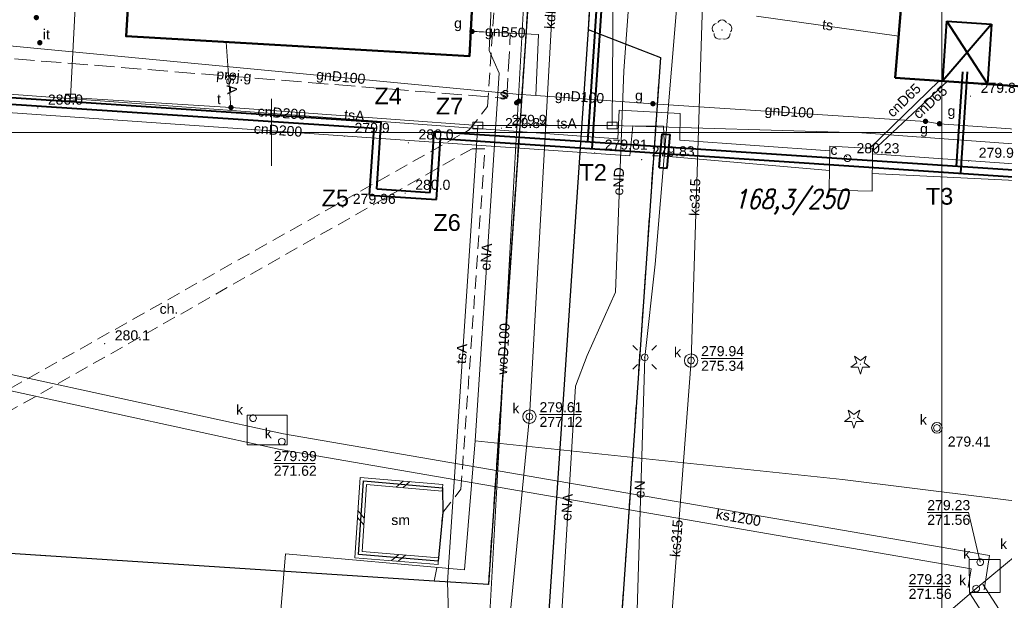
# Model space of a CAD drawing. Extents: x 0 to 6568752, y 0 to 5584302.
# Tile 5 of 58: x 6568331 to 6568405, y 5583965 to 5584008. Entities that reach past the tile are written whole.
import ezdxf
from ezdxf.enums import TextEntityAlignment as Align

# ---------------------------------------------------------------- set-up
doc = ezdxf.new("R2010")
doc.units = 0
doc.header["$PDSIZE"] = 0.75
for name, pattern in [('GAK', [3.5, 2, -0.7, 0.1, -0.7]), ('PRZER2-1', [1.5, 1, -0.5]), ('PRZER3-1', [2, 1.5, -0.5])]:
    doc.linetypes.add(name, pattern=pattern)
doc.layers.get('0').update_dxf_attribs({"linetype": 'CONTINUOUS'})
doc.layers.get('Defpoints').update_dxf_attribs({"linetype": 'CONTINUOUS'})
for name, color, linetype, lineweight in [('alarm', 51, 'CONTINUOUS', 50), ('EGBU', 7, 'CONTINUOUS', 50), ('GUPPRZ_O', 7, 'CONTINUOUS', 18), ('OTDM', 7, 'CONTINUOUS', 25), ('OTDM_O', 7, 'CONTINUOUS', 25), ('OTDN', 7, 'CONTINUOUS', 18), ('OTKC', 7, 'CONTINUOUS', 18), ('OTKC_O', 7, 'CONTINUOUS', 18), ('OTKJ', 7, 'CONTINUOUS', 18), ('OTKK', 7, 'CONTINUOUS', 25), ('OTRN', 7, 'CONTINUOUS', 13), ('OTRN_O', 7, 'CONTINUOUS', 13), ('OTRS', 7, 'CONTINUOUS', 13), ('OTRS_O', 7, 'CONTINUOUS', 13), ('OTZI', 7, 'CONTINUOUS', 18), ('OTZI_O', 7, 'CONTINUOUS', 18), ('ramka sekcji', 7, 'CONTINUOUS', 18), ('siec', 7, 'GAK', 70), ('SUEO', 7, 'CONTINUOUS', 18), ('SUPK', 7, 'CONTINUOUS', 18), ('SUPW', 7, 'CONTINUOUS', 18), ('SUPW_O', 7, 'CONTINUOUS', 18), ('SUSU', 7, 'CONTINUOUS', 18), ('SUSU_O', 7, 'CONTINUOUS', 18)]:
    doc.layers.add(name, color=color, linetype=linetype, lineweight=lineweight)
for name, color, linetype, lineweight, true_color in [('OTZG', 7, 'CONTINUOUS', 18, 0x008000), ('OTZL', 7, 'CONTINUOUS', 18, 0x008000), ('SUCP', 7, 'CONTINUOUS', 18, 0xd200d2), ('SUCP_O', 7, 'CONTINUOUS', 18, 0xd200d2), ('SUEP', 1, 'CONTINUOUS', 18, 0xff0000), ('SUEP_O', 1, 'CONTINUOUS', 18, 0xff0000), ('SUGP', 7, 'CONTINUOUS', 18, 0xbfbf00), ('SUGP_O', 7, 'CONTINUOUS', 18, 0xbfbf00), ('SUGU', 7, 'CONTINUOUS', 18, 0xbfbf00), ('SUGU_O', 7, 'CONTINUOUS', 18, 0xbfbf00), ('SUGW', 7, 'CONTINUOUS', 18, 0xbfbf00), ('SUGW_O', 7, 'CONTINUOUS', 18, 0xbfbf00), ('SUKP', 7, 'CONTINUOUS', 18, 0x803300), ('SUKP_O', 7, 'CONTINUOUS', 18, 0x803300), ('SUKS', 7, 'CONTINUOUS', 18, 0x803300), ('SUKS_O', 7, 'CONTINUOUS', 18, 0x803300), ('SUTP', 7, 'CONTINUOUS', 18, 0xff9100), ('SUTP_O', 7, 'CONTINUOUS', 18, 0xff9100), ('SUTU', 7, 'CONTINUOUS', 18, 0xff9100), ('SUTU_O', 7, 'CONTINUOUS', 18, 0xff9100), ('SUWP', 5, 'CONTINUOUS', 18, 0x0000ff), ('SUWP_O', 5, 'CONTINUOUS', 18, 0x0000ff)]:
    doc.layers.add(name, color=color, linetype=linetype, lineweight=lineweight, true_color=true_color)
doc.styles.add('Arial', font='arial.ttf')
doc.styles.add('GEO-INFO', font='arial.ttf')
doc.styles.add('UZBROJENIE', font='SIMPLEX.shx', dxfattribs={"width": 0.8, "oblique": 15.00003, "height": 0.9})
doc.dimstyles.get("Standard").update_dxf_attribs({"dimtxt": 0.18, "dimasz": 0.18, "dimexe": 0.18, "dimexo": 0.0625, "dimgap": 0.09, "dimtad": 0, "dimtih": 1, "dimtoh": 1, "dimdec": 4, "dimzin": 0, "dimdsep": 46, "dimtxsty": 'Standard', "dimcen": 0.09, "dimadec": 0, "dimazin": 0, "dimtfac": 1, "dimtdec": 4, "dimtofl": 0, "dimtmove": 0, "dimatfit": 3, "dimfxl": 0, "dimtolj": 1, "dimtzin": 0, "dimarcsym": 0})

# ---------------------------------------------------------------- blocks, each defined once
blk = doc.blocks.new('D_GSPRDL1')
blk.add_hatch(color=0).paths.add_polyline_path([(0, -0.045), (0.013906, -0.042798), (0.02645, -0.036406), (0.036406, -0.02645), (0.042798, -0.013906), (0.045, 0), (0.042798, 0.013906), (0.036406, 0.02645), (0.02645, 0.036406), (0.013906, 0.042798), (0, 0.045), (-0.013906, 0.042798), (-0.02645, 0.036406), (-0.036406, 0.02645), (-0.042798, 0.013906), (-0.045, 0), (-0.042798, -0.013906), (-0.036406, -0.02645), (-0.02645, -0.036406), (-0.013906, -0.042798)])
at = {"color": 0}
for points in [[(-0.324277, 0.563333), (-0.240553, 0.662679), (-0.127956, 0.727494), (0, 0.75), (0.127956, 0.727494), (0.240553, 0.662679), (0.324277, 0.563333)], [(-0.635969, -0.134326), (-0.70458, -0.024001), (-0.731429, 0.103115), (-0.713292, 0.231763), (-0.652348, 0.346501), (-0.55591, 0.433559), (-0.435555, 0.482485)], [(0.435555, 0.482485), (0.55591, 0.433559), (0.652348, 0.346501), (0.713292, 0.231763), (0.731429, 0.103115), (0.70458, -0.024001), (0.635969, -0.134326)], [(-0.068773, -0.646351), (-0.194901, -0.677512), (-0.324092, -0.663766), (-0.440839, -0.606763), (-0.531129, -0.513345), (-0.584125, -0.394725), (-0.593465, -0.265141)], [(0.593465, -0.265141), (0.584125, -0.394725), (0.531129, -0.513345), (0.440839, -0.606763), (0.324092, -0.663766), (0.194901, -0.677512), (0.068773, -0.646351)]]:
    blk.add_lwpolyline(points, dxfattribs=at)
blk = doc.blocks.new('D_GSPRDI1')
blk.add_hatch(color=0).paths.add_polyline_path([(0, -0.045), (0.013906, -0.042798), (0.02645, -0.036406), (0.036406, -0.02645), (0.042798, -0.013906), (0.045, 0), (0.042798, 0.013906), (0.036406, 0.02645), (0.02645, 0.036406), (0.013906, 0.042798), (0, 0.045), (-0.013906, 0.042798), (-0.02645, 0.036406), (-0.036406, 0.02645), (-0.042798, 0.013906), (-0.045, 0), (-0.042798, -0.013906), (-0.036406, -0.02645), (-0.02645, -0.036406), (-0.013906, -0.042798)])
at = {"color": 0}
blk.add_lwpolyline([(0.272471, 0.088531), (0.713338, -0.231778), (0.168396, -0.231778), (0, -0.750048), (-0.168396, -0.231778), (-0.713338, -0.231778), (-0.272471, 0.088531), (-0.440867, 0.606801), (0, 0.286493), (0.440867, 0.606801)], close=True, dxfattribs=at)
blk = doc.blocks.new('D_GSPWPN1')
blk.add_hatch(color=0).paths.add_polyline_path([(-0.045, 0), (-0.043467, -0.011647), (-0.038971, -0.0225), (-0.03182, -0.03182), (-0.0225, -0.038971), (-0.011647, -0.043467), (0, -0.045), (0.011647, -0.043467), (0.0225, -0.038971), (0.03182, -0.03182), (0.038971, -0.0225), (0.043467, -0.011647), (0.045, 0), (0.043467, 0.011647), (0.038971, 0.0225), (0.03182, 0.03182), (0.0225, 0.038971), (0.011647, 0.043467), (0, 0.045), (-0.011647, 0.043467), (-0.0225, 0.038971), (-0.03182, 0.03182), (-0.038971, 0.0225), (-0.043467, 0.011647)])
blk = doc.blocks.new('D_GSPTZI1')
blk.add_hatch(color=0).paths.add_polyline_path([(-0.2, 0), (-0.193185, -0.051764), (-0.173205, -0.1), (-0.141421, -0.141421), (-0.1, -0.173205), (-0.051764, -0.193185), (0, -0.2), (0.051764, -0.193185), (0.1, -0.173205), (0.141421, -0.141421), (0.173205, -0.1), (0.193185, -0.051764), (0.2, 0), (0.193185, 0.051764), (0.173205, 0.1), (0.141421, 0.141421), (0.1, 0.173205), (0.051764, 0.193185), (0, 0.2), (-0.051764, 0.193185), (-0.1, 0.173205), (-0.141421, 0.141421), (-0.173205, 0.1), (-0.193185, 0.051764)])
blk = doc.blocks.new('D_GSPWPS1')
blk.add_hatch(color=0).paths.add_polyline_path([(-0.045, 0), (-0.043467, -0.011647), (-0.038971, -0.0225), (-0.03182, -0.03182), (-0.0225, -0.038971), (-0.011647, -0.043467), (0, -0.045), (0.011647, -0.043467), (0.0225, -0.038971), (0.03182, -0.03182), (0.038971, -0.0225), (0.043467, -0.011647), (0.045, 0), (0.043467, 0.011647), (0.038971, 0.0225), (0.03182, 0.03182), (0.0225, 0.038971), (0.011647, 0.043467), (0, 0.045), (-0.011647, 0.043467), (-0.0225, 0.038971), (-0.03182, 0.03182), (-0.038971, 0.0225), (-0.043467, 0.011647)])
blk = doc.blocks.new('D_GUPIKP1_3')
at = {"color": 0}
blk.add_lwpolyline([(0.375, -0.25), (-0.375, -0.25), (-0.375, 0.25), (0.375, 0.25)], close=True, dxfattribs=at)
blk = doc.blocks.new('D_GUPIWZ1_1')
at = {"color": 0}
blk.add_lwpolyline([(0, 0.25), (0.064705, 0.241481), (0.125, 0.216506), (0.176777, 0.176777), (0.216506, 0.125), (0.241481, 0.064705), (0.25, 0), (0.241481, -0.064705), (0.216506, -0.125), (0.176777, -0.176777), (0.125, -0.216506), (0.064705, -0.241481), (0, -0.25), (-0.064705, -0.241481), (-0.125, -0.216506), (-0.176777, -0.176777), (-0.216506, -0.125), (-0.241481, -0.064705), (-0.25, 0), (-0.241481, 0.064705), (-0.216506, 0.125), (-0.176777, 0.176777), (-0.125, 0.216506), (-0.064705, 0.241481)], close=True, dxfattribs=at)
blk = doc.blocks.new('D_GUPKSD1_1')
at = {"color": 0}
blk.add_lwpolyline([(0, 0.25), (0.064705, 0.241481), (0.125, 0.216506), (0.176777, 0.176777), (0.216506, 0.125), (0.241481, 0.064705), (0.25, 0), (0.241481, -0.064705), (0.216506, -0.125), (0.176777, -0.176777), (0.125, -0.216506), (0.064705, -0.241481), (0, -0.25), (-0.064705, -0.241481), (-0.125, -0.216506), (-0.176777, -0.176777), (-0.216506, -0.125), (-0.241481, -0.064705), (-0.25, 0), (-0.241481, 0.064705), (-0.216506, 0.125), (-0.176777, 0.176777), (-0.125, 0.216506), (-0.064705, 0.241481)], close=True, dxfattribs=at)
blk = doc.blocks.new('D_GUPTUT1')
blk.add_hatch(color=0).paths.add_polyline_path([(-0.2, 0), (-0.193185, -0.051764), (-0.173205, -0.1), (-0.141421, -0.141421), (-0.1, -0.173205), (-0.051764, -0.193185), (0, -0.2), (0.051764, -0.193185), (0.1, -0.173205), (0.141421, -0.141421), (0.173205, -0.1), (0.193185, -0.051764), (0.2, 0), (0.193185, 0.051764), (0.173205, 0.1), (0.141421, 0.141421), (0.1, 0.173205), (0.051764, 0.193185), (0, 0.2), (-0.051764, 0.193185), (-0.1, 0.173205), (-0.141421, 0.141421), (-0.173205, 0.1), (-0.193185, 0.051764)])
blk = doc.blocks.new('D_GUPGZA1')
blk.add_hatch(color=0).paths.add_polyline_path([(-0.2, 0), (-0.193185, -0.051764), (-0.173205, -0.1), (-0.141421, -0.141421), (-0.1, -0.173205), (-0.051764, -0.193185), (0, -0.2), (0.051764, -0.193185), (0.1, -0.173205), (0.141421, -0.141421), (0.173205, -0.1), (0.193185, -0.051764), (0.2, 0), (0.193185, 0.051764), (0.173205, 0.1), (0.141421, 0.141421), (0.1, 0.173205), (0.051764, 0.193185), (0, 0.2), (-0.051764, 0.193185), (-0.1, 0.173205), (-0.141421, 0.141421), (-0.173205, 0.1), (-0.193185, 0.051764)])
blk = doc.blocks.new('D_GUPGUT1')
blk.add_hatch(color=0).paths.add_polyline_path([(-0.2, 0), (-0.193185, -0.051764), (-0.173205, -0.1), (-0.141421, -0.141421), (-0.1, -0.173205), (-0.051764, -0.193185), (0, -0.2), (0.051764, -0.193185), (0.1, -0.173205), (0.141421, -0.141421), (0.173205, -0.1), (0.193185, -0.051764), (0.2, 0), (0.193185, 0.051764), (0.173205, 0.1), (0.141421, 0.141421), (0.1, 0.173205), (0.051764, 0.193185), (0, 0.2), (-0.051764, 0.193185), (-0.1, 0.173205), (-0.141421, 0.141421), (-0.173205, 0.1), (-0.193185, 0.051764)])
blk = doc.blocks.new('D_GUPSUT1')
blk.add_hatch(color=0).paths.add_polyline_path([(-0.2, 0), (-0.193185, -0.051764), (-0.173205, -0.1), (-0.141421, -0.141421), (-0.1, -0.173205), (-0.051764, -0.193185), (0, -0.2), (0.051764, -0.193185), (0.1, -0.173205), (0.141421, -0.141421), (0.173205, -0.1), (0.193185, -0.051764), (0.2, 0), (0.193185, 0.051764), (0.173205, 0.1), (0.141421, 0.141421), (0.1, 0.173205), (0.051764, 0.193185), (0, 0.2), (-0.051764, 0.193185), (-0.1, 0.173205), (-0.141421, 0.141421), (-0.173205, 0.1), (-0.193185, 0.051764)])
blk = doc.blocks.new('D_ODTN_1')
at = {"color": 0}
for points in [[(-0.5, -0.25), (0, 0.25)], [(0, -0.25), (0.5, 0.25)]]:
    blk.add_lwpolyline(points, dxfattribs=at)
blk = doc.blocks.new('D_GSLDSO2')
at = {"color": 0}
blk.add_lwpolyline([(0, 0.25), (0, -0.25)], dxfattribs=at)
blk = doc.blocks.new('D_GUPELA2')
blk.add_hatch(color=0).paths.add_polyline_path([(-0.001087, 0.044987), (0.011881, 0.043403), (0.021281, 0.03965), (0.030065, 0.033482), (0.038133, 0.023893), (0.043117, 0.012881), (0.044986, 0.001113), (0.044323, -0.007777), (0.040557, -0.019497), (0.033417, -0.030138), (0.024849, -0.037517), (0.013788, -0.042836), (0.002013, -0.044955), (-0.00982, -0.043916), (-0.020466, -0.040077), (-0.029541, -0.033946), (-0.036867, -0.025804), (-0.04187, -0.01649), (-0.04461, -0.005909), (-0.044532, 0.006476), (-0.041285, 0.017903), (-0.034764, 0.028574), (-0.024479, 0.03776), (-0.013449, 0.042943)])
at = {"color": 0}
for points in [[(-0.883883, 0.883883), (-0.53033, 0.53033)], [(0.883883, 0.883883), (0.53033, 0.53033)], [(-0.883883, -0.883883), (-0.53033, -0.53033)], [(0.883883, -0.883883), (0.53033, -0.53033)]]:
    blk.add_lwpolyline(points, dxfattribs=at)
blk = doc.blocks.new('D_GUPELA1')
at = {"color": 0}
blk.add_lwpolyline([(0, 0.25), (0.064705, 0.241481), (0.125, 0.216506), (0.176777, 0.176777), (0.216506, 0.125), (0.241481, 0.064705), (0.25, 0), (0.241481, -0.064705), (0.216506, -0.125), (0.176777, -0.176777), (0.125, -0.216506), (0.064705, -0.241481), (0, -0.25), (-0.064705, -0.241481), (-0.125, -0.216506), (-0.176777, -0.176777), (-0.216506, -0.125), (-0.241481, -0.064705), (-0.25, 0), (-0.241481, 0.064705), (-0.216506, 0.125), (-0.176777, 0.176777), (-0.125, 0.216506), (-0.064705, 0.241481)], close=True, dxfattribs=at)
blk = doc.blocks.new('*D45')
at = {"layer": 'Defpoints', "color": 0, "lineweight": 40}
for p in [(6568647.5, 5584150), (6568650, 5584150), (0, 0)]:
    blk.add_point(p, dxfattribs=at)
at = {"layer": 'ramka sekcji', "color": 0, "lineweight": -2}
blk.add_line((6568649.938, 5584150), (6568647.5, 5584150), dxfattribs=at)
at = {"layer": 'ramka sekcji', "color": 0, "insert": (6568644.106, 5584150), "char_height": 0.75, "attachment_point": 5, "style": 'GEO-INFO'}
blk.add_mtext('\\A1;5584150.0000', dxfattribs=at)
blk = doc.blocks.new('*D46')
at = {"layer": 'Defpoints', "color": 0, "lineweight": 40}
for p in [(6568650, 5584152.5), (6568650, 5584150), (0, 0)]:
    blk.add_point(p, dxfattribs=at)
at = {"layer": 'ramka sekcji', "color": 0, "lineweight": -2}
blk.add_line((6568650, 5584150.062), (6568650, 5584152.5), dxfattribs=at)
at = {"layer": 'ramka sekcji', "color": 0, "insert": (6568650, 5584155.896), "char_height": 0.75, "attachment_point": 5, "rotation": 90, "style": 'GEO-INFO'}
blk.add_mtext('\\A1;6568650.0000', dxfattribs=at)

msp = doc.modelspace()

# ---------------------------------------------------------------- linework, layer by layer
at = {"layer": 'EGBU', "color": 0, "linetype": 'Continuous', "lineweight": 50, "elevation": 10.18}
for points in [[(6568343.55, 5584044.5), (6568341.86, 5584018.52), (6568365.36, 5584017.17), (6568364.76, 5584005.69), (6568339.15, 5584007.19), (6568339.86, 5584018.86), (6568330.35, 5584019.57), (6568331.94, 5584045.19)], [(6568396.53, 5584004.09), (6568397.48, 5584015.51), (6568415.39, 5584014.35), (6568416.69, 5584035.57), (6568428.33, 5584034.73), (6568426.72, 5584011.65), (6568415.15381, 5584012.25266), (6568414.4, 5584002.86)]]:
    msp.add_lwpolyline(points, close=True, dxfattribs=at)
at = {"layer": 'GUPPRZ_O', "color": 0, "linetype": 'Continuous', "lineweight": 13, "elevation": 10.8, "flags": 128}
for points in [[(6568382.0473, 5583983.12574), (6568385.1273, 5583983.12574)], [(6568369.98774, 5583978.93856), (6568373.06774, 5583978.93856)], [(6568350.16655, 5583975.28822), (6568353.24655, 5583975.28822)], [(6568402.87288, 5583967.91717), (6568402.00172, 5583971.62699), (6568398.92172, 5583971.62699)], [(6568397.53389, 5583966.09864), (6568400.61389, 5583966.09864)]]:
    msp.add_lwpolyline(points, dxfattribs=at)
at = {"layer": 'OTDM', "color": 0, "linetype": 'Continuous', "lineweight": 25, "elevation": 10.18}
msp.add_lwpolyline([(6568362.44, 5583968), (6568356.49, 5583968.48), (6568356.85, 5583973.98), (6568362.76, 5583973.47), (6568362.77, 5583971.62)], close=True, dxfattribs=at)
at = {"layer": 'OTDN', "color": 0, "linetype": 'Continuous', "lineweight": 18, "elevation": 10.18}
for points in [[(6568362.78149, 5583973.71907), (6568356.6172, 5583974.25102), (6568356.22445, 5583968.25061), (6568362.4199, 5583967.75081)], [(6568362.73851, 5583973.22093), (6568357.0828, 5583973.70898), (6568356.75555, 5583968.70939), (6568362.4601, 5583968.24919)]]:
    msp.add_lwpolyline(points, dxfattribs=at)
at = {"layer": 'OTKC', "color": 0, "linetype": 'PRZER2-1', "lineweight": 18, "elevation": 10.18}
msp.add_lwpolyline([(6568370.69, 5584032.86), (6568368.49, 5584000.12), (6568366.17994, 5583966.25595), (6568362.14, 5583966.51), (6568362.44, 5583968), (6568362.77, 5583971.62), (6568364.13, 5583973.36), (6568365.92, 5583998.78), (6568364.96, 5583998.79), (6568313.68, 5583969.67), (6568310.89, 5583969.83), (6568364.74, 5584000.19), (6568366.11, 5584001.95), (6568367.51, 5584022.93)], dxfattribs=at)
at = {"layer": 'OTKJ', "color": 0, "linetype": 'PRZER3-1', "lineweight": 18, "elevation": 10.18}
msp.add_lwpolyline([(6568313.68, 5583969.67), (6568362.14, 5583966.51), (6568366.17994, 5583966.25595), (6568368.49, 5584000.12), (6568370.69, 5584032.86)], dxfattribs=at)
msp.add_lwpolyline([(6568374.23, 5584017), (6568373.62, 5584007.68), (6568379.01, 5584005.59), (6568376.11, 5583963.78), (6568370.56, 5583962.41), (6568370.11, 5583954.51, 0.07599896), (6568370.32, 5583953, 0.2946697), (6568374.84, 5583949.22), (6568360.74, 5583950), (6568363.64, 5583950.92), (6568364.82, 5583953.37), (6568363.33, 5583955.64), (6568361.55, 5583956.3), (6568304.29, 5583959.89)], format="xyb", dxfattribs=at)
at = {"layer": 'OTKK', "color": 0, "linetype": 'Continuous', "lineweight": 25, "elevation": 10.18}
for points in [[(6568366.17994, 5583966.25595), (6568362.14, 5583966.51), (6568313.68, 5583969.67), (6568310.89, 5583969.83), (6568296.58, 5583970.72), (6568295.74, 5583961.67, -0.29217785), (6568289.71, 5583954.65), (6568268.81, 5583956.34, -0.11600079), (6568265.57, 5583957.41, -0.07423973), (6568263.46, 5583959.35, -0.12887514), (6568261.14, 5583964.74), (6568265.58, 5584031.75), (6568268.21, 5584056.6), (6568269.75, 5584068.54), (6568273.31, 5584093.29, -0.47390876), (6568276.89, 5584095.36), (6568330.51, 5584084.83)], [(6568380.27, 5584081.43), (6568383.67, 5584079.42), (6568382.19, 5584056.2), (6568382.02, 5584053.21), (6568379.98, 5584021.47), (6568374.47, 5584019.74), (6568374.23, 5584017), (6568373.62, 5584007.68), (6568379.01, 5584005.59), (6568376.11, 5583963.78), (6568370.56, 5583962.41), (6568370.11, 5583954.51, 0.07599896), (6568370.32, 5583953, 0.2946697), (6568374.84, 5583949.22), (6568411.69, 5583946.74, 0.39350109)]]:
    msp.add_lwpolyline(points, format="xyb", dxfattribs=at)
for points in [[(6568367.29, 5584034.81), (6568368.24, 5584034.25), (6568370.69, 5584032.86), (6568368.49, 5584000.12), (6568366.17994, 5583966.25595)], [(6568373.62, 5584007.68), (6568370.56, 5583962.41)]]:
    msp.add_lwpolyline(points, dxfattribs=at)
at = {"layer": 'ramka sekcji', "color": 0}
for p, q in [((6568400, 5584250), (6568400, 5584000)), ((6568400, 5584000), (6568400, 5584250)), ((6568350, 5584000), (6568350, 5584002.5)), ((6568400, 5584000), (6568400, 5584002.5)), ((6568400, 5584000), (6568239.20424, 5584000)), ((6568350, 5584000), (6568347.5, 5584000)), ((6568350, 5584000), (6568350, 5583997.5)), ((6568350, 5584000), (6568352.5, 5584000)), ((6568400, 5584000), (6568397.5, 5584000)), ((6568400, 5584000), (6568400, 5583997.5)), ((6568400, 5584000), (6568402.5, 5584000)), ((6568400, 5583922.37672), (6568400, 5584000)), ((6568676.7409, 5584000), (6568400, 5584000))]:
    msp.add_line(p, q, dxfattribs=at)
at = {"layer": 'ramka sekcji', "color": 5, "lineweight": 40}
for p, q in [((6568378.92824, 5583997.39647, 10.14), (6568379.13467, 5583999.88793, 10.14)), ((6568379.13467, 5583999.88793, 10.14), (6568379.7333, 5583999.83833, 10.14)), ((6568379.52686, 5583997.34687, 10.14), (6568379.7333, 5583999.83833, 10.14)), ((6568378.92824, 5583997.39647, 10.14), (6568379.52686, 5583997.34687, 10.14))]:
    msp.add_line(p, q, dxfattribs=at)
at = {"layer": 'siec', "color": 0, "linetype": 'ByBlock', "lineweight": 40}
for p, q in [((6568375.00774, 5584015.48712), (6568373.89683, 5583998.79008)), ((6568374.63495, 5584015.15626), (6568373.5808, 5583999.31222)), ((6568400.09039, 5584003.84494, 10.18), (6568400.37553, 5584008.30549, 10.18)), ((6568403.71863, 5584008.08369, 10.18), (6568400.09039, 5584003.84494, 10.18)), ((6568400.37553, 5584008.30549, 10.18), (6568403.71863, 5584008.08369, 10.18)), ((6568403.42533, 5584003.62553, 10.18), (6568400.37553, 5584008.30549, 10.18)), ((6568403.71863, 5584008.08369, 10.18), (6568403.42533, 5584003.62553, 10.18)), ((6568401.10383, 5583997.48102), (6568401.57549, 5584004.53953)), ((6568401.41972, 5583996.9589), (6568401.92472, 5584004.5163)), ((6568308.91783, 5584004.05366), (6568358.17961, 5584000.77612)), ((6568309.38353, 5584003.52157), (6568357.64752, 5584000.31041)), ((6568357.84768, 5583995.78715), (6568358.17961, 5584000.77612)), ((6568357.31559, 5583995.32144), (6568357.64752, 5584000.31041)), ((6568361.83886, 5583995.5216), (6568362.1417, 5584000.07329)), ((6568362.1417, 5584000.07329), (6568444.3839, 5583994.60146)), ((6568362.30456, 5583994.98951), (6568362.6074, 5583999.5412)), ((6568362.6074, 5583999.5412), (6568444.8496, 5583994.06937)), ((6568357.84768, 5583995.78715), (6568361.83886, 5583995.5216)), ((6568357.31559, 5583995.32144), (6568362.30456, 5583994.98951))]:
    msp.add_line(p, q, dxfattribs=at)
at = {"layer": 'SUCP', "color": 0, "linetype": 'Continuous', "lineweight": 18, "elevation": 10.14}
for points in [[(6568297.5345, 5584001.61206), (6568299.32257, 5584002.34952), (6568308.33219, 5584000.83184), (6568308.52504, 5584004.33712), (6568320.1713, 5584003.50253), (6568320.47709, 5584005.70764), (6568325.65609, 5584005.36202), (6568325.6837, 5584003.2199), (6568375.8295, 5583999.53415), (6568375.94144, 5584001.66926), (6568380.49167, 5584001.41533), (6568380.4645, 5583999.41925), (6568391.64942, 5583998.62893)], [(6568297.5345, 5584001.61206), (6568298.94411, 5584001.20109), (6568309.55018, 5583999.42557), (6568309.77764, 5584002.85793), (6568321.66404, 5584002.04698), (6568321.87189, 5584004.38876), (6568324.27248, 5584004.32138), (6568324.22405, 5584001.92295), (6568376.73077, 5583998.26175), (6568376.94497, 5584000.48476), (6568379.23676, 5584000.46293), (6568379.33533, 5583998.22634), (6568391.62542, 5583997.16783)], [(6568394.62026, 5583998.81108), (6568399.7987, 5584003.86501)], [(6568394.83086, 5583998.6026), (6568400.42369, 5584003.822)], [(6568394.82918, 5583998.40425), (6568423.93706, 5583996.3475), (6568423.44804, 5583985.04039), (6568442.35353, 5583983.57885)], [(6568394.81398, 5583996.94923), (6568422.79053, 5583995.56819), (6568422.16309, 5583983.80732), (6568442.28778, 5583982.47832)]]:
    msp.add_lwpolyline(points, dxfattribs=at)
at = {"layer": 'SUEP', "linetype": 'Continuous', "lineweight": 18, "elevation": 10.14}
for points in [[(6568345.66268, 5584083.12455), (6568369.09962, 5584082.92015), (6568370.24718, 5584080.97515), (6568379.22168, 5584070.67099), (6568380.64733, 5584070.22085), (6568379.86483, 5584069.7322), (6568377.73429, 5584039.04536), (6568380.6984, 5584038.51051), (6568377.86199, 5584037.36288), (6568376.96805, 5584014.11185), (6568376.28412, 5584004.60999), (6568375.6552, 5583988.07759), (6568373.54092, 5583983.35598)], [(6568373.5, 5583954.14), (6568377.24, 5583963.51), (6568377.84, 5583983.21), (6568378.63, 5583990.16), (6568380.23, 5584009.47), (6568379.89, 5584012.7), (6568380.83, 5584028.01), (6568381.62, 5584039.2), (6568383.04, 5584058.39), (6568383.52, 5584068.48), (6568383.96, 5584079.32)], [(6568461.96392, 5584050.56923), (6568462.1777, 5584051.59338), (6568455.34395, 5584051.84535), (6568453.40597, 5584031.5088), (6568450.53309, 5583996.80907), (6568448.53546, 5583966.36094), (6568408.78897, 5583972.06926), (6568392.59187, 5583974.08072), (6568365.19254, 5583976.97792)], [(6568365.19254, 5583976.97792), (6568366.97872, 5584004.43308), (6568366.22701, 5584006.11353), (6568366.99297, 5584021.94463), (6568352.87547, 5584023.22283), (6568352.5, 5584018.11)], [(6568373.5, 5583954.14), (6568373.28509, 5583961.31096), (6568371.5736, 5583962.96903), (6568372.67039, 5583981.06459), (6568373.54092, 5583983.35598)], [(6568348.82963, 5583942.75398), (6568349.04191, 5583944.35726), (6568351.04023, 5583968.54491), (6568364.38651, 5583967.35678), (6568365.19254, 5583976.97792)]]:
    msp.add_lwpolyline(points, dxfattribs=at)
at = {"layer": 'SUGP', "color": 0, "linetype": 'Continuous', "lineweight": 18, "elevation": 10.14}
for points in [[(6568443.09135, 5584062.13219), (6568442.91103, 5584049.74296), (6568432.31396, 5584038.82759), (6568430.19977, 5584008.96016), (6568426.86624, 5584009.13821), (6568420.71721, 5584009.26097), (6568420.00537, 5583999.23606), (6568399.8317, 5584000.64916), (6568398.79, 5584000.83), (6568378.45287, 5584002.14573), (6568369.70734, 5584002.75806), (6568368.25098, 5584002.86003), (6568324.94601, 5584006.99931), (6568325.04379, 5584016.05039)], [(6568364.95, 5584007.54), (6568369.91965, 5584007.31313), (6568369.70734, 5584002.75806)]]:
    msp.add_lwpolyline(points, dxfattribs=at)
at = {"layer": 'SUGP', "color": 0, "linetype": 'PRZER3-1', "lineweight": 18, "elevation": 10.14}
msp.add_lwpolyline([(6568326.82172, 5584005.81558), (6568367.55579, 5584002.54589), (6568367.81247, 5584007.40933), (6568364.85793, 5584007.56374)], dxfattribs=at)
at = {"layer": 'SUKP', "color": 0, "linetype": 'Continuous', "lineweight": 18, "elevation": 10.14}
for points in [[(6568366.22, 5583947.71038), (6568369.23774, 5583978.78302), (6568371.94482, 5584027.33289)], [(6568382.2321, 5584011.95303), (6568381.2973, 5583982.9702), (6568379.28, 5583956.41)], [(6568280.37351, 5583990.34339), (6568282.31396, 5583991.60192), (6568318.90738, 5583984.47181), (6568350.87811, 5583977.50525), (6568403.55573, 5583968.40813), (6568403.16129, 5583965.85161)], [(6568281.02649, 5583989.33661), (6568282.56025, 5583990.33137), (6568318.66486, 5583983.2965), (6568350.64815, 5583976.3272), (6568402.19003, 5583967.42621), (6568401.97532, 5583966.03459)], [(6568415.11015, 5583955.784), (6568405.62323, 5583968.47768), (6568402.5683, 5583965.9431)], [(6568403.07267, 5583966.26809), (6568421.3818, 5583937.85347)], [(6568381.7576, 5583954.52498), (6568391.75675, 5583956.69308), (6568402.5683, 5583965.9431)], [(6568402.06394, 5583965.61811), (6568419.8893, 5583937.95428)]]:
    msp.add_lwpolyline(points, dxfattribs=at)
at = {"layer": 'SUPK', "color": 0, "linetype": 'Continuous', "lineweight": 18, "elevation": 10.14}
for points in [[(6568391.65394, 5583998.97886), (6568394.83253, 5583998.79908), (6568394.80553, 5583995.62417), (6568391.61139, 5583995.6849)], [(6568348.17376, 5583978.88501), (6568348.17376, 5583976.68365), (6568351.17516, 5583976.68365), (6568351.17516, 5583978.88501)], [(6568402.06103, 5583965.66378), (6568404.35252, 5583965.66378), (6568404.35252, 5583968.12269), (6568402.04628, 5583968.12269)]]:
    msp.add_lwpolyline(points, close=True, dxfattribs=at)
for points in [[(6568381.2973, 5583982.4702, -1), (6568381.2973, 5583983.4702, -1)], [(6568369.23774, 5583978.28302, -1), (6568369.23774, 5583979.28302, -1)], [(6568399.64338, 5583977.54628, -1), (6568399.64338, 5583978.34628, -1)]]:
    msp.add_lwpolyline(points, format="xyb", close=True, dxfattribs=at)
at = {"layer": 'SUTP', "color": 0, "linetype": 'Continuous', "lineweight": 18, "elevation": 10.14}
for points in [[(6568377.93958, 5584061.82878), (6568375.65242, 5584034.44718), (6568375.40989, 5584000.51141)], [(6568365.37903, 5584000.52216), (6568346.97039, 5584001.86508), (6568335.00004, 5584002.60091), (6568335.73669, 5584017.03531)], [(6568375.40989, 5584000.51141), (6568394.02807, 5583999.98126), (6568417.21182, 5583998.26984), (6568419.67, 5584010.05)], [(6568396.78899, 5584007.20337), (6568386.1722, 5584008.69272)], [(6568346.62388, 5584006.75225), (6568346.97039, 5584001.86508)], [(6568362.58258, 5583941.82504), (6568363.55953, 5583953.155), (6568363.12849, 5583966.42049), (6568365.37903, 5584000.52216)], [(6568375.40989, 5584000.51141), (6568365.37903, 5584000.52216)]]:
    msp.add_lwpolyline(points, dxfattribs=at)
at = {"layer": 'SUWP', "color": 0, "linetype": 'Continuous', "lineweight": 18, "elevation": 10.14}
msp.add_lwpolyline([(6568419.73601, 5584087.93935), (6568375.49, 5584091.04), (6568372.24015, 5584091.26574), (6568371.50499, 5584074.32878), (6568369.11009, 5584014.49059), (6568369.04881, 5584013.86124), (6568365.71, 5583953.81), (6568365.63169, 5583953.54639)], dxfattribs=at)

# ---------------------------------------------------------------- block references
at = {"layer": 'OTDN', "color": 0, "linetype": 'Continuous', "lineweight": 18}
for name, p, rotation in [('D_ODTN_1', (6568359.805, 5583973.725, 10.18), 175.0679125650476), ('D_ODTN_1', (6568359.805, 5583973.725, 10.18), 175.0679125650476), ('D_GSLDSO2', (6568362.76, 5583973.47, 10.18), 175.0679125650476), ('D_ODTN_1', (6568356.67, 5583971.23, 10.18), 266.2550728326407), ('D_ODTN_1', (6568356.67, 5583971.23, 10.18), 266.2550728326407), ('D_ODTN_1', (6568359.465, 5583968.24, 10.18), 355.3878075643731), ('D_ODTN_1', (6568359.465, 5583968.24, 10.18), 355.3878075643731), ('D_GSLDSO2', (6568362.44, 5583968, 10.18), 355.3878075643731)]:
    msp.add_blockref(name, p, dxfattribs=dict(at, rotation=rotation))
at = {"layer": 'OTRN', "color": 0, "linetype": 'Continuous', "lineweight": 13}
for p in [(6568402.15, 5584002.71, 10.08), (6568332.56, 5584001.83, 10.08), (6568367.15, 5584000.32, 10.08), (6568355.44, 5583999.72, 10.08), (6568360.21, 5583999.23, 10.08), (6568402.01, 5583997.86, 10.08), (6568359.97, 5583995.47, 10.08), (6568337.55, 5583984.23, 10.08)]:
    msp.add_blockref('D_GSPWPN1', p, dxfattribs=at)
at = {"layer": 'OTRS', "color": 0, "linetype": 'Continuous', "lineweight": 13}
for p in [(6568366.67, 5584000.08, 10.08), (6568374.11, 5583998.47, 10.08), (6568377.61, 5583997.97, 10.08), (6568392.89, 5583998.2, 10.08), (6568355.31, 5583994.42, 10.08)]:
    msp.add_blockref('D_GSPWPS1', p, dxfattribs=at)
at = {"layer": 'OTZG', "color": 0, "linetype": 'Continuous', "lineweight": 18}
for p in [(6568393.93, 5583982.7, 10.12), (6568393.45, 5583978.66, 10.12)]:
    msp.add_blockref('D_GSPRDI1', p, dxfattribs=at)
at = {"layer": 'OTZI', "color": 0, "linetype": 'Continuous', "lineweight": 18}
for p in [(6568332.45, 5584008.58, 10.12), (6568332.71, 5584006.7, 10.12)]:
    msp.add_blockref('D_GSPTZI1', p, dxfattribs=at)
at = {"layer": 'OTZL', "color": 0, "linetype": 'Continuous', "lineweight": 18}
msp.add_blockref('D_GSPRDL1', (6568383.61, 5584007.65, 10.12), dxfattribs=at)
at = {"layer": 'SUEO', "color": 0, "linetype": 'Continuous', "lineweight": 18}
for name, p in [('D_GUPELA2', (6568377.84, 5583983.21, 10.15)), ('D_GUPELA1', (6568377.84, 5583983.21, 10.16))]:
    msp.add_blockref(name, p, dxfattribs=at)
at = {"layer": 'SUGU', "color": 0, "linetype": 'Continuous', "lineweight": 18}
for p in [(6568378.45287, 5584002.14573, 10.16), (6568399.8317, 5584000.64916, 10.16)]:
    msp.add_blockref('D_GUPGUT1', p, dxfattribs=at)
at = {"layer": 'SUGW', "color": 0, "linetype": 'Continuous', "lineweight": 18}
for p in [(6568364.95, 5584007.54, 10.16), (6568398.79, 5584000.83, 10.16)]:
    msp.add_blockref('D_GUPGZA1', p, dxfattribs=at)
at = {"layer": 'SUKS', "color": 0, "linetype": 'Continuous', "lineweight": 18}
msp.add_blockref('D_GUPKSD1_1', (6568402.87288, 5583967.91717, 10.16), dxfattribs=at)
at = {"layer": 'SUPK', "color": 0, "linetype": 'Continuous', "lineweight": 18}
for p in [(6568335.00004, 5584002.60091, 10.16), (6568365.37903, 5584000.52216, 10.16), (6568375.40989, 5584000.51141, 10.16)]:
    msp.add_blockref('D_GUPIKP1_3', p, dxfattribs=at)
at = {"layer": 'SUPW', "color": 0, "linetype": 'Continuous', "lineweight": 18}
for p in [(6568392.97, 5583998.08, 10.18), (6568381.2973, 5583982.9702, 10.18), (6568348.62038, 5583978.66874, 10.18), (6568369.23774, 5583978.78302, 10.18), (6568399.64351, 5583977.93628, 10.18), (6568350.76313, 5583976.91622, 10.18), (6568402.87288, 5583967.91717, 10.18), (6568402.5683, 5583965.9431, 10.18)]:
    msp.add_blockref('D_GUPIWZ1_1', p, dxfattribs=at)
at = {"layer": 'SUSU', "color": 0, "linetype": 'Continuous', "lineweight": 18}
for p in [(6568368.29, 5584002.22, 10.16), (6568368.46, 5584002.34, 10.16)]:
    msp.add_blockref('D_GUPSUT1', p, dxfattribs=at)
at = {"layer": 'SUTU', "color": 0, "linetype": 'Continuous', "lineweight": 18}
msp.add_blockref('D_GUPTUT1', (6568346.97039, 5584001.86508, 10.16), dxfattribs=at)

# ---------------------------------------------------------------- texts
at = {"layer": 'alarm', "color": 0, "linetype": 'Continuous', "lineweight": 30, "style": 'GEO-INFO'}
for s, p in [('Z4', (6568358.69798, 5584002.72905, 0.62)), ('Z7', (6568363.27986, 5584001.97153, 0.62)), ('T2', (6568373.9948, 5583997.02489, 0.62)), ('Z5', (6568354.75704, 5583995.09827, 0.62)), ('T3', (6568399.8416, 5583995.23561, 0.62)), ('Z6', (6568363.09378, 5583993.27779, 0.62))]:
    msp.add_text(s, height=1.25, dxfattribs=at).set_placement(p, align=Align.MIDDLE)
at = {"layer": 'alarm', "color": 0, "lineweight": 30, "style": 'UZBROJENIE', "oblique": 15.00003, "width": 0.8}
msp.add_text('168,3/250', height=1.44, dxfattribs=at).set_placement((6568384.48856, 5583994.31294, 10.18))
at = {"layer": 'GUPPRZ_O', "color": 0, "linetype": 'Continuous', "lineweight": 0, "style": 'Arial'}
for s, p in [('279.94', (6568382.0473, 5583983.29824, 10.8)), ('275.34', (6568382.0473, 5583982.20324, 10.8)), ('279.61', (6568369.98774, 5583979.11106, 10.8)), ('277.12', (6568369.98774, 5583978.01606, 10.8)), ('279.41', (6568400.44986, 5583976.54839, 10.8)), ('279.99', (6568350.16655, 5583975.46072, 10.8)), ('271.62', (6568350.16655, 5583974.36572, 10.8)), ('279.23', (6568398.92172, 5583971.79949, 10.8)), ('271.56', (6568398.92172, 5583970.70449, 10.8)), ('279.23', (6568397.53389, 5583966.27114, 10.8)), ('271.56', (6568397.53389, 5583965.17614, 10.8))]:
    msp.add_text(s, height=0.75, dxfattribs=at).set_placement(p)
at = {"layer": 'OTDM_O', "color": 0, "linetype": 'Continuous', "lineweight": 0, "style": 'Arial'}
msp.add_text('sm', height=0.75, dxfattribs=at).set_placement((6568359.63, 5583970.68992, 10.8), align=Align.CENTER)
at = {"layer": 'OTKC_O', "color": 0, "linetype": 'Continuous', "lineweight": 0, "style": 'Arial'}
msp.add_text('ch.', height=0.75, dxfattribs=at).set_placement((6568342.345, 5583986.46239, 10.8), align=Align.CENTER)
at = {"layer": 'OTRN_O', "color": 0, "linetype": 'Continuous', "lineweight": 0, "style": 'Arial'}
for s, p in [('279.8', (6568402.9, 5584002.96, 10.8)), ('280.0', (6568333.31, 5584002.08, 10.8)), ('279.9', (6568356.19, 5583999.97, 10.8)), ('279.9', (6568367.9, 5584000.57, 10.8)), ('280.0', (6568360.96, 5583999.48, 10.8)), ('279.9', (6568402.76, 5583998.11, 10.8)), ('280.0', (6568360.72, 5583995.72, 10.8)), ('280.1', (6568338.3, 5583984.48, 10.8))]:
    msp.add_text(s, height=0.75, dxfattribs=at).set_placement(p)
at = {"layer": 'OTRS_O', "color": 0, "linetype": 'Continuous', "lineweight": 0, "style": 'Arial'}
for s, p in [('279.84', (6568367.42, 5584000.33, 10.8)), ('279.81', (6568374.86, 5583998.72, 10.8)), ('279.83', (6568378.36, 5583998.22, 10.8)), ('280.23', (6568393.64, 5583998.45, 10.8)), ('279.96', (6568356.06, 5583994.67, 10.8))]:
    msp.add_text(s, height=0.75, dxfattribs=at).set_placement(p)
at = {"layer": 'OTZI_O', "color": 0, "linetype": 'Continuous', "lineweight": 0, "style": 'Arial'}
msp.add_text('it', height=0.75, dxfattribs=at).set_placement((6568333.46, 5584006.95, 10.8), align=Align.RIGHT)
at = {"layer": 'SUCP_O', "color": 0, "linetype": 'Continuous', "lineweight": 0, "style": 'Arial'}
for s, rotation, p in [('cnD65', 44.3028646, (6568397.43111, 5584002.14042, 10.8)), ('cnD65', 43.0219036, (6568399.39163, 5584001.98471, 10.8)), ('cnD200', 355.7962828, (6568350.73509, 5584001.08434, 10.8)), ('cnD200', 356.0113275, (6568350.457, 5583999.79958, 10.8))]:
    msp.add_text(s, height=0.75, rotation=rotation, dxfattribs=at).set_placement(p, align=Align.CENTER)
at = {"layer": 'SUEP_O', "linetype": 'Continuous', "lineweight": 0, "style": 'Arial'}
for s, rotation, p in [('eND', 87.8214422, (6568376.26292, 5583996.33264, 10.8)), ('eNA', 86.2776555, (6568366.37849, 5583990.68645, 10.8)), ('eN', 88.255487, (6568377.83334, 5583973.35107, 10.8)), ('eNA', 86.5314653, (6568372.41494, 5583971.99906, 10.8))]:
    msp.add_text(s, height=0.75, rotation=rotation, dxfattribs=at).set_placement(p, align=Align.CENTER)
at = {"layer": 'SUGP_O', "color": 0, "linetype": 'Continuous', "lineweight": 0, "style": 'Arial'}
for s, rotation, p in [('gnB50', 357.3862055, (6568367.42144, 5584007.13339, 10.8)), ('proj.g', 355.4107477, (6568347.16527, 5584003.8882, 10.8)), ('gnD100', 354.539992, (6568355.13406, 5584003.78792, 10.8)), ('gnD100', 355.9948906, (6568372.95293, 5584002.30115, 10.8)), ('gnD100', 356.2983491, (6568388.60249, 5584001.195, 10.8))]:
    msp.add_text(s, height=0.75, rotation=rotation, dxfattribs=at).set_placement(p, align=Align.CENTER)
at = {"layer": 'SUGU_O', "color": 0, "linetype": 'Continuous', "lineweight": 0, "style": 'Arial'}
for p in [(6568377.70287, 5584002.39573, 10.8), (6568401.01809, 5584001.23396, 10.8)]:
    msp.add_text('g', height=0.75, dxfattribs=at).set_placement(p, align=Align.RIGHT)
at = {"layer": 'SUGW_O', "color": 0, "linetype": 'Continuous', "lineweight": 0, "style": 'Arial'}
for p in [(6568364.2, 5584007.79, 10.8), (6568398.96464, 5583999.90646, 10.8)]:
    msp.add_text('g', height=0.75, dxfattribs=at).set_placement(p, align=Align.RIGHT)
at = {"layer": 'SUKP_O', "color": 0, "linetype": 'Continuous', "lineweight": 0, "style": 'Arial'}
for s, rotation, p in [('kdD500', 86.8085524, (6568371.21996, 5584009.51289, 10.8)), ('ks315', 88.237428, (6568381.94539, 5583995.15689, 10.8)), ('ks1200', 350.2019886, (6568384.76839, 5583970.87945, 10.8)), ('ks315', 85.6566001, (6568380.58129, 5583969.66787, 10.8))]:
    msp.add_text(s, height=0.75, rotation=rotation, dxfattribs=at).set_placement(p, align=Align.CENTER)
at = {"layer": 'SUKS_O', "color": 0, "linetype": 'Continuous', "lineweight": 0, "style": 'Arial'}
msp.add_text('k', height=0.75, dxfattribs=at).set_placement((6568402.12288, 5583968.16717, 10.8), align=Align.RIGHT)
at = {"layer": 'SUPW_O', "color": 0, "linetype": 'Continuous', "lineweight": 0, "style": 'Arial'}
for s, p in [('c', (6568392.22, 5583998.33, 10.8)), ('k', (6568380.5473, 5583983.2202, 10.8)), ('k', (6568347.87038, 5583978.91874, 10.8)), ('k', (6568368.48774, 5583979.03302, 10.8)), ('k', (6568398.89351, 5583978.18628, 10.8)), ('k', (6568350.01313, 5583977.16622, 10.8)), ('k', (6568404.8736, 5583968.90268, 10.8)), ('k', (6568402.12288, 5583968.16717, 10.8)), ('k', (6568401.8183, 5583966.1931, 10.8))]:
    msp.add_text(s, height=0.75, dxfattribs=at).set_placement(p, align=Align.RIGHT)
at = {"layer": 'SUSU_O', "color": 0, "linetype": 'Continuous', "lineweight": 0, "style": 'Arial'}
for p in [(6568367.54, 5584002.47, 10.8), (6568367.71, 5584002.59, 10.8)]:
    msp.add_text('s', height=0.75, dxfattribs=at).set_placement(p, align=Align.RIGHT)
at = {"layer": 'SUTP_O', "color": 0, "linetype": 'Continuous', "lineweight": 0, "style": 'Arial'}
for s, rotation, p in [('ts', 352.0145253, (6568391.43983, 5584007.65741, 10.8)), ('tsA', 274.1960559, (6568346.64246, 5584003.5938, 10.8)), ('tsA', 355.8276398, (6568356.15335, 5584000.90092, 10.8)), ('tsA', 359.9385599, (6568372.0119, 5584000.29986, 10.8)), ('tsA', 86.2242434, (6568364.5466, 5583983.452, 10.8))]:
    msp.add_text(s, height=0.75, rotation=rotation, dxfattribs=at).set_placement(p, align=Align.CENTER)
at = {"layer": 'SUTU_O', "color": 0, "linetype": 'Continuous', "lineweight": 0, "style": 'Arial'}
msp.add_text('t', height=0.75, dxfattribs=at).set_placement((6568346.22039, 5584002.11508, 10.8), align=Align.RIGHT)
at = {"layer": 'SUWP_O', "color": 0, "linetype": 'Continuous', "lineweight": 0, "style": 'Arial'}
msp.add_text('woD100', height=0.75, rotation=86.8176776, dxfattribs=at).set_placement((6568367.67243, 5583983.81933, 10.8), align=Align.CENTER)

# ---------------------------------------------------------------- dimensions: what is measured, and where the dimension line sits
at = {"layer": 'ramka sekcji', "color": 0}
for offset, dtype, picture, middle in [((0, 2.5), 1, '*D46', (6568649.9999999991, 5584155.8956787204)), ((-2.5, 0), 0, '*D45', (6568644.1063676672, 5584150))]:
    dim = msp.add_ordinate_dim(feature_location=(6568650, 5584150), offset=offset, dtype=dtype, origin=(0, 0), dimstyle='Standard', override={"dimtxt": 0.75, "dimtxsty": 'GEO-INFO'}, dxfattribs=at)
    dim.commit()
    dim.dimension.update_dxf_attribs({"geometry": picture, "text_midpoint": middle})

doc.saveas('drawing.dxf')
